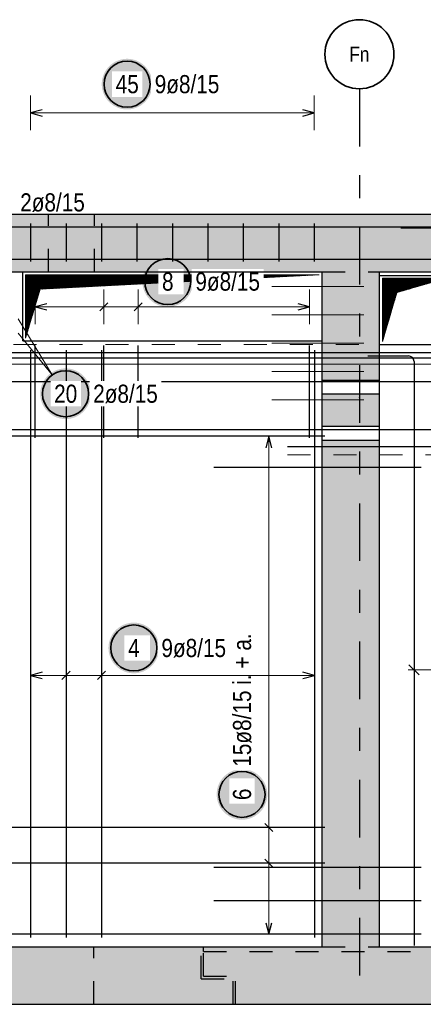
# Model space of a CAD drawing. Header units: millimetres. Extents: x -4.8 to 43.1, y -12 to 21.7.
# Tile 33 of 42: x 13.8 to 15.6, y 15.1 to 19.4. Entities that reach past the tile are written whole.
import ezdxf
from ezdxf.enums import TextEntityAlignment as Align

# ---------------------------------------------------------------- set-up
doc = ezdxf.new("R2010")
doc.units = ezdxf.units.MM
doc.linetypes.add('DASHDOTX2', pattern=[2, 1, -0.5, 0, -0.5])
doc.linetypes.add('HIDDEN', pattern=[0.375, 0.25, -0.125])
doc.layers.add('nplo Bewehrung', color=7, linetype='Continuous', lineweight=20)
doc.styles.add('Arial Narrow', font='ARIALN.TTF')
pattern_1 = [(45, (0, 0), (-0.00183847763, 0.00183847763), [])]

msp = doc.modelspace()

# ---------------------------------------------------------------- hatches: boundary and pattern name
at = {"lineweight": 25, "true_color": 0xffffff}
for points in [[(14.373877, 19.125), (14.37381, 19.128839), (14.373609, 19.132673), (14.373274, 19.136498), (14.372807, 19.140309), (14.372206, 19.144101), (14.371473, 19.14787), (14.37061, 19.151611), (14.369616, 19.15532), (14.368493, 19.158992), (14.367243, 19.162622), (14.365867, 19.166207), (14.364367, 19.169741), (14.362744, 19.173221), (14.361001, 19.176642), (14.35914, 19.18), (14.357162, 19.183291), (14.355071, 19.186511), (14.352869, 19.189656), (14.350558, 19.192723), (14.348142, 19.195707), (14.345623, 19.198604), (14.343004, 19.201412), (14.34029, 19.204127), (14.337481, 19.206746), (14.334584, 19.209265), (14.3316, 19.211681), (14.328533, 19.213992), (14.325388, 19.216194), (14.322168, 19.218285), (14.318877, 19.220263), (14.315519, 19.222124), (14.312098, 19.223867), (14.308618, 19.22549), (14.305084, 19.22699), (14.301499, 19.228366), (14.297869, 19.229616), (14.294197, 19.230739), (14.290488, 19.231733), (14.286747, 19.232596), (14.282978, 19.233329), (14.279186, 19.233929), (14.275375, 19.234397), (14.27155, 19.234732), (14.267716, 19.234933), (14.263877, 19.235), (14.260038, 19.234933), (14.256204, 19.234732), (14.252379, 19.234397), (14.248568, 19.233929), (14.244776, 19.233329), (14.241007, 19.232596), (14.237266, 19.231733), (14.233557, 19.230739), (14.229885, 19.229616), (14.226255, 19.228366), (14.22267, 19.22699), (14.219136, 19.22549), (14.215656, 19.223867), (14.212235, 19.222124), (14.208877, 19.220263), (14.205586, 19.218285), (14.202366, 19.216194), (14.199221, 19.213992), (14.196154, 19.211681), (14.19317, 19.209265), (14.190273, 19.206746), (14.187465, 19.204127), (14.18475, 19.201412), (14.182131, 19.198604), (14.179612, 19.195707), (14.177196, 19.192723), (14.174885, 19.189656), (14.172683, 19.186511), (14.170592, 19.183291), (14.168614, 19.18), (14.166753, 19.176642), (14.16501, 19.173221), (14.163387, 19.169741), (14.161887, 19.166207), (14.160511, 19.162622), (14.159261, 19.158992), (14.158138, 19.15532), (14.157145, 19.151611), (14.156281, 19.14787), (14.155548, 19.144101), (14.154948, 19.140309), (14.15448, 19.136498), (14.154145, 19.132673), (14.153944, 19.128839), (14.153877, 19.125), (14.153944, 19.121161), (14.154145, 19.117327), (14.15448, 19.113502), (14.154948, 19.109691), (14.155548, 19.105899), (14.156281, 19.10213), (14.157145, 19.098389), (14.158138, 19.09468), (14.159261, 19.091008), (14.160511, 19.087378), (14.161887, 19.083793), (14.163387, 19.080259), (14.16501, 19.076779), (14.166753, 19.073358), (14.168614, 19.07), (14.170592, 19.066709), (14.172683, 19.063489), (14.174885, 19.060344), (14.177196, 19.057277), (14.179612, 19.054293), (14.182131, 19.051396), (14.18475, 19.048588), (14.187465, 19.045873), (14.190273, 19.043254), (14.19317, 19.040735), (14.196154, 19.038319), (14.199221, 19.036008), (14.202366, 19.033806), (14.205586, 19.031715), (14.208877, 19.029737), (14.212235, 19.027876), (14.215656, 19.026133), (14.219136, 19.02451), (14.22267, 19.02301), (14.226255, 19.021634), (14.229885, 19.020384), (14.233557, 19.019261), (14.237266, 19.018267), (14.241007, 19.017404), (14.244776, 19.016671), (14.248568, 19.016071), (14.252379, 19.015603), (14.256204, 19.015268), (14.260038, 19.015067), (14.263877, 19.015), (14.267716, 19.015067), (14.27155, 19.015268), (14.275375, 19.015603), (14.279186, 19.016071), (14.282978, 19.016671), (14.286747, 19.017404), (14.290488, 19.018267), (14.294197, 19.019261), (14.297869, 19.020384), (14.301499, 19.021634), (14.305084, 19.02301), (14.308618, 19.02451), (14.312098, 19.026133), (14.315519, 19.027876), (14.318877, 19.029737), (14.322168, 19.031715), (14.325388, 19.033806), (14.328533, 19.036008), (14.3316, 19.038319), (14.334584, 19.040735), (14.337481, 19.043254), (14.34029, 19.045873), (14.343004, 19.048588), (14.345623, 19.051396), (14.348142, 19.054293), (14.350558, 19.057277), (14.352869, 19.060344), (14.355071, 19.063489), (14.357162, 19.066709), (14.35914, 19.07), (14.361001, 19.073358), (14.362744, 19.076779), (14.364367, 19.080259), (14.365867, 19.083793), (14.367243, 19.087378), (14.368493, 19.091008), (14.369616, 19.09468), (14.37061, 19.098389), (14.371473, 19.10213), (14.372206, 19.105899), (14.372807, 19.109691), (14.373274, 19.113502), (14.373609, 19.117327)], [(14.550373, 18.267725), (14.550306, 18.271564), (14.550105, 18.275399), (14.549771, 18.279224), (14.549303, 18.283034), (14.548702, 18.286827), (14.547969, 18.290596), (14.547106, 18.294337), (14.546112, 18.298046), (14.544989, 18.301717), (14.543739, 18.305348), (14.542363, 18.308932), (14.540863, 18.312466), (14.539241, 18.315946), (14.537497, 18.319367), (14.535636, 18.322725), (14.533658, 18.326017), (14.531567, 18.329237), (14.529365, 18.332382), (14.527054, 18.335448), (14.524638, 18.338432), (14.522119, 18.34133), (14.519501, 18.344138), (14.516786, 18.346853), (14.513978, 18.349471), (14.51108, 18.35199), (14.508096, 18.354407), (14.50503, 18.356717), (14.501884, 18.35892), (14.498664, 18.361011), (14.495373, 18.362988), (14.492015, 18.36485), (14.488594, 18.366593), (14.485114, 18.368215), (14.48158, 18.369716), (14.477995, 18.371092), (14.474365, 18.372342), (14.470693, 18.373464), (14.466985, 18.374458), (14.463243, 18.375322), (14.459474, 18.376054), (14.455682, 18.376655), (14.451871, 18.377123), (14.448046, 18.377457), (14.444212, 18.377658), (14.440373, 18.377725), (14.436534, 18.377658), (14.4327, 18.377457), (14.428875, 18.377123), (14.425064, 18.376655), (14.421272, 18.376054), (14.417503, 18.375322), (14.413762, 18.374458), (14.410053, 18.373464), (14.406381, 18.372342), (14.402751, 18.371092), (14.399166, 18.369716), (14.395632, 18.368215), (14.392152, 18.366593), (14.388731, 18.36485), (14.385373, 18.362988), (14.382082, 18.361011), (14.378862, 18.35892), (14.375717, 18.356717), (14.37265, 18.354407), (14.369667, 18.35199), (14.366769, 18.349471), (14.363961, 18.346853), (14.361246, 18.344138), (14.358627, 18.34133), (14.356108, 18.338432), (14.353692, 18.335448), (14.351381, 18.332382), (14.349179, 18.329237), (14.347088, 18.326017), (14.34511, 18.322725), (14.343249, 18.319367), (14.341506, 18.315946), (14.339883, 18.312466), (14.338383, 18.308932), (14.337007, 18.305348), (14.335757, 18.301717), (14.334634, 18.298046), (14.333641, 18.294337), (14.332777, 18.290596), (14.332044, 18.286827), (14.331444, 18.283034), (14.330976, 18.279224), (14.330641, 18.275399), (14.33044, 18.271564), (14.330373, 18.267725), (14.33044, 18.263887), (14.330641, 18.260052), (14.330976, 18.256227), (14.331444, 18.252416), (14.332044, 18.248624), (14.332777, 18.244855), (14.333641, 18.241114), (14.334634, 18.237405), (14.335757, 18.233734), (14.337007, 18.230103), (14.338383, 18.226519), (14.339883, 18.222984), (14.341506, 18.219505), (14.343249, 18.216084), (14.34511, 18.212725), (14.347088, 18.209434), (14.349179, 18.206214), (14.351381, 18.203069), (14.353692, 18.200003), (14.356108, 18.197019), (14.358627, 18.194121), (14.361246, 18.191313), (14.363961, 18.188598), (14.366769, 18.18598), (14.369667, 18.183461), (14.37265, 18.181044), (14.375717, 18.178734), (14.378862, 18.176531), (14.382082, 18.17444), (14.385373, 18.172463), (14.388731, 18.170601), (14.392152, 18.168858), (14.395632, 18.167235), (14.399166, 18.165735), (14.402751, 18.164359), (14.406381, 18.163109), (14.410053, 18.161987), (14.413762, 18.160993), (14.417503, 18.160129), (14.421272, 18.159397), (14.425064, 18.158796), (14.428875, 18.158328), (14.4327, 18.157993), (14.436534, 18.157792), (14.440373, 18.157725), (14.444212, 18.157792), (14.448046, 18.157993), (14.451871, 18.158328), (14.455682, 18.158796), (14.459474, 18.159397), (14.463243, 18.160129), (14.466985, 18.160993), (14.470693, 18.161987), (14.474365, 18.163109), (14.477995, 18.164359), (14.48158, 18.165735), (14.485114, 18.167235), (14.488594, 18.168858), (14.492015, 18.170601), (14.495373, 18.172463), (14.498664, 18.17444), (14.501884, 18.176531), (14.50503, 18.178734), (14.508096, 18.181044), (14.51108, 18.183461), (14.513978, 18.18598), (14.516786, 18.188598), (14.519501, 18.191313), (14.522119, 18.194121), (14.524638, 18.197019), (14.527054, 18.200003), (14.529365, 18.203069), (14.531567, 18.206214), (14.533658, 18.209434), (14.535636, 18.212725), (14.537497, 18.216084), (14.539241, 18.219505), (14.540863, 18.222984), (14.542363, 18.226519), (14.543739, 18.230103), (14.544989, 18.233734), (14.546112, 18.237405), (14.547106, 18.241114), (14.547969, 18.244855), (14.548702, 18.248624), (14.549303, 18.252416), (14.549771, 18.256227), (14.550105, 18.260052)], [(14.106482, 17.780828), (14.106415, 17.784667), (14.106214, 17.788501), (14.10588, 17.792326), (14.105412, 17.796137), (14.104811, 17.799929), (14.104078, 17.803698), (14.103215, 17.807439), (14.102221, 17.811148), (14.101098, 17.81482), (14.099848, 17.81845), (14.098472, 17.822034), (14.096972, 17.825569), (14.09535, 17.829049), (14.093606, 17.83247), (14.091745, 17.835828), (14.089767, 17.839119), (14.087676, 17.842339), (14.085474, 17.845484), (14.083163, 17.848551), (14.080747, 17.851534), (14.078228, 17.854432), (14.07561, 17.85724), (14.072895, 17.859955), (14.070087, 17.862574), (14.067189, 17.865093), (14.064205, 17.867509), (14.061139, 17.86982), (14.057993, 17.872022), (14.054773, 17.874113), (14.051482, 17.876091), (14.048124, 17.877952), (14.044703, 17.879695), (14.041223, 17.881318), (14.037689, 17.882818), (14.034104, 17.884194), (14.030474, 17.885444), (14.026802, 17.886567), (14.023094, 17.88756), (14.019352, 17.888424), (14.015583, 17.889157), (14.011791, 17.889757), (14.00798, 17.890225), (14.004155, 17.89056), (14.000321, 17.890761), (13.996482, 17.890828), (13.992643, 17.890761), (13.988809, 17.89056), (13.984984, 17.890225), (13.981173, 17.889757), (13.977381, 17.889157), (13.973612, 17.888424), (13.969871, 17.88756), (13.966162, 17.886567), (13.96249, 17.885444), (13.95886, 17.884194), (13.955275, 17.882818), (13.951741, 17.881318), (13.948261, 17.879695), (13.94484, 17.877952), (13.941482, 17.876091), (13.938191, 17.874113), (13.934971, 17.872022), (13.931826, 17.86982), (13.928759, 17.867509), (13.925776, 17.865093), (13.922878, 17.862574), (13.92007, 17.859955), (13.917355, 17.85724), (13.914736, 17.854432), (13.912217, 17.851534), (13.909801, 17.848551), (13.90749, 17.845484), (13.905288, 17.842339), (13.903197, 17.839119), (13.901219, 17.835828), (13.899358, 17.83247), (13.897615, 17.829049), (13.895992, 17.825569), (13.894492, 17.822034), (13.893116, 17.81845), (13.891866, 17.81482), (13.890743, 17.811148), (13.88975, 17.807439), (13.888886, 17.803698), (13.888153, 17.799929), (13.887553, 17.796137), (13.887085, 17.792326), (13.88675, 17.788501), (13.886549, 17.784667), (13.886482, 17.780828), (13.886549, 17.776989), (13.88675, 17.773155), (13.887085, 17.76933), (13.887553, 17.765519), (13.888153, 17.761726), (13.888886, 17.757957), (13.88975, 17.754216), (13.890743, 17.750508), (13.891866, 17.746836), (13.893116, 17.743206), (13.894492, 17.739621), (13.895992, 17.736087), (13.897615, 17.732607), (13.899358, 17.729186), (13.901219, 17.725828), (13.903197, 17.722537), (13.905288, 17.719317), (13.90749, 17.716171), (13.909801, 17.713105), (13.912217, 17.710121), (13.914736, 17.707223), (13.917355, 17.704415), (13.92007, 17.7017), (13.922878, 17.699082), (13.925776, 17.696563), (13.928759, 17.694147), (13.931826, 17.691836), (13.934971, 17.689634), (13.938191, 17.687542), (13.941482, 17.685565), (13.94484, 17.683704), (13.948261, 17.68196), (13.951741, 17.680338), (13.955275, 17.678838), (13.95886, 17.677462), (13.96249, 17.676212), (13.966162, 17.675089), (13.969871, 17.674095), (13.973612, 17.673232), (13.977381, 17.672499), (13.981173, 17.671898), (13.984984, 17.67143), (13.988809, 17.671096), (13.992643, 17.670895), (13.996482, 17.670828), (14.000321, 17.670895), (14.004155, 17.671096), (14.00798, 17.67143), (14.011791, 17.671898), (14.015583, 17.672499), (14.019352, 17.673232), (14.023094, 17.674095), (14.026802, 17.675089), (14.030474, 17.676212), (14.034104, 17.677462), (14.037689, 17.678838), (14.041223, 17.680338), (14.044703, 17.68196), (14.048124, 17.683704), (14.051482, 17.685565), (14.054773, 17.687542), (14.057993, 17.689634), (14.061139, 17.691836), (14.064205, 17.694147), (14.067189, 17.696563), (14.070087, 17.699082), (14.072895, 17.7017), (14.07561, 17.704415), (14.078228, 17.707223), (14.080747, 17.710121), (14.083163, 17.713105), (14.085474, 17.716171), (14.087676, 17.719317), (14.089767, 17.722537), (14.091745, 17.725828), (14.093606, 17.729186), (14.09535, 17.732607), (14.096972, 17.736087), (14.098472, 17.739621), (14.099848, 17.743206), (14.101098, 17.746836), (14.102221, 17.750508), (14.103215, 17.754216), (14.104078, 17.757957), (14.104811, 17.761726), (14.105412, 17.765519), (14.10588, 17.76933), (14.106214, 17.773155)], [(14.402987, 16.677021), (14.40292, 16.68086), (14.402719, 16.684695), (14.402385, 16.688519), (14.401917, 16.69233), (14.401316, 16.696123), (14.400583, 16.699892), (14.39972, 16.703633), (14.398726, 16.707341), (14.397603, 16.711013), (14.396353, 16.714644), (14.394977, 16.718228), (14.393477, 16.721762), (14.391854, 16.725242), (14.390111, 16.728663), (14.38825, 16.732021), (14.386272, 16.735312), (14.384181, 16.738533), (14.381979, 16.741678), (14.379668, 16.744744), (14.377252, 16.747728), (14.374733, 16.750626), (14.372115, 16.753434), (14.3694, 16.756149), (14.366592, 16.758767), (14.363694, 16.761286), (14.36071, 16.763702), (14.357644, 16.766013), (14.354498, 16.768215), (14.351278, 16.770307), (14.347987, 16.772284), (14.344629, 16.774146), (14.341208, 16.775889), (14.337728, 16.777511), (14.334194, 16.779012), (14.330609, 16.780387), (14.326979, 16.781638), (14.323307, 16.78276), (14.319599, 16.783754), (14.315857, 16.784618), (14.312088, 16.78535), (14.308296, 16.785951), (14.304485, 16.786419), (14.30066, 16.786753), (14.296826, 16.786954), (14.292987, 16.787021), (14.289148, 16.786954), (14.285314, 16.786753), (14.281489, 16.786419), (14.277678, 16.785951), (14.273886, 16.78535), (14.270117, 16.784618), (14.266376, 16.783754), (14.262667, 16.78276), (14.258995, 16.781638), (14.255365, 16.780387), (14.25178, 16.779012), (14.248246, 16.777511), (14.244766, 16.775889), (14.241345, 16.774146), (14.237987, 16.772284), (14.234696, 16.770307), (14.231476, 16.768215), (14.228331, 16.766013), (14.225264, 16.763702), (14.22228, 16.761286), (14.219383, 16.758767), (14.216575, 16.756149), (14.21386, 16.753434), (14.211241, 16.750626), (14.208722, 16.747728), (14.206306, 16.744744), (14.203995, 16.741678), (14.201793, 16.738533), (14.199702, 16.735312), (14.197724, 16.732021), (14.195863, 16.728663), (14.19412, 16.725242), (14.192497, 16.721762), (14.190997, 16.718228), (14.189621, 16.714644), (14.188371, 16.711013), (14.187248, 16.707341), (14.186255, 16.703633), (14.185391, 16.699892), (14.184658, 16.696123), (14.184058, 16.69233), (14.18359, 16.688519), (14.183255, 16.684695), (14.183054, 16.68086), (14.182987, 16.677021), (14.183054, 16.673182), (14.183255, 16.669348), (14.18359, 16.665523), (14.184058, 16.661712), (14.184658, 16.65792), (14.185391, 16.654151), (14.186255, 16.65041), (14.187248, 16.646701), (14.188371, 16.643029), (14.189621, 16.639399), (14.190997, 16.635815), (14.192497, 16.63228), (14.19412, 16.6288), (14.195863, 16.625379), (14.197724, 16.622021), (14.199702, 16.61873), (14.201793, 16.61551), (14.203995, 16.612365), (14.206306, 16.609299), (14.208722, 16.606315), (14.211241, 16.603417), (14.21386, 16.600609), (14.216575, 16.597894), (14.219383, 16.595275), (14.22228, 16.592756), (14.225264, 16.59034), (14.228331, 16.588029), (14.231476, 16.585827), (14.234696, 16.583736), (14.237987, 16.581758), (14.241345, 16.579897), (14.244766, 16.578154), (14.248246, 16.576531), (14.25178, 16.575031), (14.255365, 16.573655), (14.258995, 16.572405), (14.262667, 16.571283), (14.266376, 16.570289), (14.270117, 16.569425), (14.273886, 16.568692), (14.277678, 16.568092), (14.281489, 16.567624), (14.285314, 16.567289), (14.289148, 16.567088), (14.292987, 16.567021), (14.296826, 16.567088), (14.30066, 16.567289), (14.304485, 16.567624), (14.308296, 16.568092), (14.312088, 16.568692), (14.315857, 16.569425), (14.319599, 16.570289), (14.323307, 16.571283), (14.326979, 16.572405), (14.330609, 16.573655), (14.334194, 16.575031), (14.337728, 16.576531), (14.341208, 16.578154), (14.344629, 16.579897), (14.347987, 16.581758), (14.351278, 16.583736), (14.354498, 16.585827), (14.357644, 16.588029), (14.36071, 16.59034), (14.363694, 16.592756), (14.366592, 16.595275), (14.3694, 16.597894), (14.372115, 16.600609), (14.374733, 16.603417), (14.377252, 16.606315), (14.379668, 16.609299), (14.381979, 16.612365), (14.384181, 16.61551), (14.386272, 16.61873), (14.38825, 16.622021), (14.390111, 16.625379), (14.391854, 16.6288), (14.393477, 16.63228), (14.394977, 16.635815), (14.396353, 16.639399), (14.397603, 16.643029), (14.398726, 16.646701), (14.39972, 16.65041), (14.400583, 16.654151), (14.401316, 16.65792), (14.401917, 16.661712), (14.402385, 16.665523), (14.402719, 16.669348)], [(14.873064, 16.041332), (14.872997, 16.045171), (14.872796, 16.049005), (14.872462, 16.05283), (14.871994, 16.056641), (14.871393, 16.060433), (14.870661, 16.064202), (14.869797, 16.067943), (14.868803, 16.071652), (14.867681, 16.075323), (14.866431, 16.078954), (14.865055, 16.082538), (14.863554, 16.086073), (14.861932, 16.089552), (14.860189, 16.092973), (14.858327, 16.096332), (14.85635, 16.099623), (14.854259, 16.102843), (14.852056, 16.105988), (14.849746, 16.109054), (14.847329, 16.112038), (14.84481, 16.114936), (14.842192, 16.117744), (14.839477, 16.120459), (14.836669, 16.123078), (14.833771, 16.125596), (14.830787, 16.128013), (14.827721, 16.130323), (14.824576, 16.132526), (14.821356, 16.134617), (14.818064, 16.136594), (14.814706, 16.138456), (14.811285, 16.140199), (14.807805, 16.141822), (14.804271, 16.143322), (14.800687, 16.144698), (14.797056, 16.145948), (14.793385, 16.14707), (14.789676, 16.148064), (14.785935, 16.148928), (14.782166, 16.14966), (14.778373, 16.150261), (14.774563, 16.150729), (14.770738, 16.151064), (14.766903, 16.151265), (14.763064, 16.151332), (14.759225, 16.151265), (14.755391, 16.151064), (14.751566, 16.150729), (14.747755, 16.150261), (14.743963, 16.14966), (14.740194, 16.148928), (14.736453, 16.148064), (14.732744, 16.14707), (14.729073, 16.145948), (14.725442, 16.144698), (14.721858, 16.143322), (14.718323, 16.141822), (14.714844, 16.140199), (14.711423, 16.138456), (14.708064, 16.136594), (14.704773, 16.134617), (14.701553, 16.132526), (14.698408, 16.130323), (14.695342, 16.128013), (14.692358, 16.125596), (14.68946, 16.123078), (14.686652, 16.120459), (14.683937, 16.117744), (14.681318, 16.114936), (14.6788, 16.112038), (14.676383, 16.109054), (14.674073, 16.105988), (14.67187, 16.102843), (14.669779, 16.099623), (14.667802, 16.096332), (14.66594, 16.092973), (14.664197, 16.089552), (14.662574, 16.086073), (14.661074, 16.082538), (14.659698, 16.078954), (14.658448, 16.075323), (14.657326, 16.071652), (14.656332, 16.067943), (14.655468, 16.064202), (14.654736, 16.060433), (14.654135, 16.056641), (14.653667, 16.05283), (14.653332, 16.049005), (14.653131, 16.045171), (14.653064, 16.041332), (14.653131, 16.037493), (14.653332, 16.033658), (14.653667, 16.029833), (14.654135, 16.026023), (14.654736, 16.02223), (14.655468, 16.018461), (14.656332, 16.01472), (14.657326, 16.011012), (14.658448, 16.00734), (14.659698, 16.003709), (14.661074, 16.000125), (14.662574, 15.996591), (14.664197, 15.993111), (14.66594, 15.98969), (14.667802, 15.986332), (14.669779, 15.98304), (14.67187, 15.97982), (14.674073, 15.976675), (14.676383, 15.973609), (14.6788, 15.970625), (14.681318, 15.967727), (14.683937, 15.964919), (14.686652, 15.962204), (14.68946, 15.959586), (14.692358, 15.957067), (14.695342, 15.95465), (14.698408, 15.95234), (14.701553, 15.950137), (14.704773, 15.948046), (14.708064, 15.946069), (14.711423, 15.944207), (14.714844, 15.942464), (14.718323, 15.940842), (14.721858, 15.939341), (14.725442, 15.937965), (14.729073, 15.936715), (14.732744, 15.935593), (14.736453, 15.934599), (14.740194, 15.933735), (14.743963, 15.933003), (14.747755, 15.932402), (14.751566, 15.931934), (14.755391, 15.9316), (14.759225, 15.931399), (14.763064, 15.931332), (14.766903, 15.931399), (14.770738, 15.9316), (14.774563, 15.931934), (14.778373, 15.932402), (14.782166, 15.933003), (14.785935, 15.933735), (14.789676, 15.934599), (14.793385, 15.935593), (14.797056, 15.936715), (14.800687, 15.937965), (14.804271, 15.939341), (14.807805, 15.940842), (14.811285, 15.942464), (14.814706, 15.944207), (14.818064, 15.946069), (14.821356, 15.948046), (14.824576, 15.950137), (14.827721, 15.95234), (14.830787, 15.95465), (14.833771, 15.957067), (14.836669, 15.959586), (14.839477, 15.962204), (14.842192, 15.964919), (14.84481, 15.967727), (14.847329, 15.970625), (14.849746, 15.973609), (14.852056, 15.976675), (14.854259, 15.97982), (14.85635, 15.98304), (14.858327, 15.986332), (14.860189, 15.98969), (14.861932, 15.993111), (14.863554, 15.996591), (14.865055, 16.000125), (14.866431, 16.003709), (14.867681, 16.00734), (14.868803, 16.011012), (14.869797, 16.01472), (14.870661, 16.018461), (14.871393, 16.02223), (14.871994, 16.026023), (14.872462, 16.029833), (14.872796, 16.033658)]]:
    msp.add_hatch(color=7, dxfattribs=at).paths.add_polyline_path(points)
at = {"lineweight": 13, "true_color": 0xd7ffd7}
for points in [[(20.150369, 18.379874), (20.775421, 18.379874), (20.775421, 18.559874), (10.873129, 18.559874), (10.873129, 18.309874), (20.150369, 18.309874)], [(15.360782, 15.379874), (15.360782, 18.309874), (15.110782, 18.309874), (15.110782, 17.839874), (15.360615, 17.839874), (15.360615, 17.779874), (15.110782, 17.779874), (15.110782, 17.639874), (15.360615, 17.639874), (15.360615, 17.579874), (15.110782, 17.579874), (15.110782, 15.379874)], [(10.873231, 15.12988), (20.40047, 15.12988), (20.40047, 15.37988), (10.873231, 15.37988)]]:
    msp.add_hatch(color=254, dxfattribs=at).paths.add_polyline_path(points)
at = {"lineweight": 13}
h = msp.add_hatch(dxfattribs=at)
h.set_pattern_fill('Mau', color=6, scale=0.01, angle=45, style=0, pattern_type=2)
h.set_pattern_definition(pattern_1)
h.paths.add_polyline_path([(13.823164, 18.02238), (13.885664, 18.234874), (15.098164, 18.297374), (13.823164, 18.297374)])
h = msp.add_hatch(dxfattribs=at)
h.set_pattern_fill('Mau', color=6, scale=0.01, angle=45, style=0, pattern_type=2)
h.set_pattern_definition(pattern_1)
h.paths.add_polyline_path([(15.373282, 18.00738), (15.435782, 18.21988), (15.648282, 18.28238), (15.373282, 18.28238)])

# ---------------------------------------------------------------- linework, layer by layer
at = {"color": 5, "linetype": 'Continuous', "lineweight": 18}
for p, q in [((13.844665, 19.075), (13.844665, 18.925)), ((15.076664, 18.925), (15.076664, 19.075)), ((15.076664, 19), (13.844665, 19)), ((13.864664, 18.232952), (13.864664, 18.082952)), ((14.162693, 18.232952), (14.162693, 18.082952)), ((14.311708, 18.232952), (14.311708, 18.082952)), ((15.056781, 18.082952), (15.056781, 18.232952)), ((13.864664, 18.157952), (15.056781, 18.157952)), ((13.790664, 18.105874), (13.938852, 17.862551)), ((13.790664, 18.043881), (13.938852, 17.862551)), ((14.954494, 17.595873), (14.804494, 17.595873)), ((14.879494, 15.43388), (14.879494, 17.595873)), ((13.844665, 16.632952), (13.844665, 16.482952)), ((13.998753, 16.482952), (13.998753, 16.632952)), ((14.152842, 16.482952), (14.152842, 16.632952)), ((15.077373, 16.482952), (15.077373, 16.632952)), ((15.618509, 16.581984), (15.485326, 16.581984)), ((14.804494, 15.897165), (14.954494, 15.897165)), ((14.804494, 15.742737), (14.954494, 15.742737)), ((14.804494, 15.43388), (14.954494, 15.43388))]:
    msp.add_line(p, q, dxfattribs=at)
at = {"color": 3, "linetype": 'DASHDOTX2', "lineweight": 25, "ltscale": 0.25}
msp.add_line((15.273029, 19.104816), (15.273029, 15.135942), dxfattribs=at)
at = {"color": 3, "linetype": 'Continuous', "lineweight": 25}
for p, q in [((13.894665, 19.013397), (13.844665, 19)), ((13.844665, 19), (13.894665, 18.986603)), ((15.076664, 19), (15.026664, 19.013397)), ((15.026664, 18.986603), (15.076664, 19)), ((13.844665, 18.519874), (13.844665, 18.354874)), ((13.998665, 18.519874), (13.998665, 18.354874)), ((14.152665, 18.519874), (14.152665, 18.354874)), ((14.306665, 18.519874), (14.306665, 18.354874)), ((14.460664, 18.519874), (14.460664, 18.354874)), ((14.614664, 18.519874), (14.614664, 18.354874)), ((14.768664, 18.519874), (14.768664, 18.354874)), ((14.922664, 18.519874), (14.922664, 18.354874)), ((15.076664, 18.519874), (15.076664, 18.354874)), ((10.923029, 18.504874), (16.923029, 18.504874)), ((15.753129, 18.499874), (15.453129, 18.499874)), ((10.923029, 18.364874), (16.923029, 18.364874)), ((13.810664, 18.00988), (13.810664, 18.309874)), ((15.110664, 18.00988), (15.110664, 18.309874)), ((15.110782, 17.839874), (15.110782, 18.309874)), ((15.360782, 18.309874), (20.150369, 18.309874)), ((15.360782, 15.379874), (15.360782, 18.309874)), ((15.360782, 18.29488), (15.660782, 18.29488)), ((13.914664, 18.17135), (13.864664, 18.157952)), ((14.180371, 18.17563), (14.145016, 18.140275)), ((14.329386, 18.17563), (14.29403, 18.140275)), ((15.056781, 18.157952), (15.006781, 18.17135)), ((13.864664, 18.157952), (13.914664, 18.144555)), ((15.006781, 18.144555), (15.056781, 18.157952)), ((13.810664, 18.00988), (15.110664, 18.00988)), ((13.634659, 17.95988), (17.887988, 17.95988)), ((13.844665, 17.96988), (13.844665, 15.41988)), ((13.864664, 17.58988), (13.864664, 17.98988)), ((13.998753, 17.96988), (13.998753, 15.41988)), ((14.152842, 17.96988), (14.152842, 15.41988)), ((14.162693, 17.58988), (14.162693, 17.98988)), ((14.311708, 17.58988), (14.311708, 17.98988)), ((15.056781, 17.58988), (15.056781, 17.98988)), ((15.077373, 17.96988), (15.077373, 15.41988)), ((15.360782, 17.99488), (15.660782, 17.99488)), ((20.110369, 17.93588), (12.68758, 17.93588)), ((15.310326, 17.94488), (15.486326, 17.94488)), ((15.510326, 17.92088), (15.510326, 15.38488)), ((20.110369, 17.83188), (12.68758, 17.83188)), ((15.110782, 17.839874), (15.360615, 17.839874)), ((15.110782, 17.779874), (15.110782, 17.839874)), ((15.360615, 17.779874), (15.360615, 17.839874)), ((15.110782, 17.779874), (15.360615, 17.779874)), ((15.110782, 17.639874), (15.110782, 17.779874)), ((20.110369, 17.62388), (12.68758, 17.62388)), ((15.110782, 17.639874), (15.360615, 17.639874)), ((15.110782, 17.579874), (15.110782, 17.639874)), ((15.360615, 17.579874), (15.360615, 17.639874)), ((15.123029, 17.595873), (11.133129, 17.595873)), ((14.879494, 17.595873), (14.866097, 17.545873)), ((14.892892, 17.545873), (14.879494, 17.595873)), ((15.110782, 17.579874), (15.360615, 17.579874)), ((15.110782, 15.379874), (15.110782, 17.579874)), ((17.670782, 17.549874), (14.960782, 17.54988)), ((15.540782, 17.460879), (14.640782, 17.460879)), ((15.488229, 16.604081), (15.532423, 16.559887)), ((13.894665, 16.57135), (13.844665, 16.557952)), ((13.844665, 16.557952), (13.894665, 16.544555)), ((13.981076, 16.540275), (14.016431, 16.57563)), ((14.135164, 16.540275), (14.170519, 16.57563)), ((15.077373, 16.557952), (15.027373, 16.57135)), ((15.027373, 16.544555), (15.077373, 16.557952)), ((14.861817, 15.914842), (14.897172, 15.879487)), ((15.123029, 15.897165), (11.133129, 15.897165)), ((15.123029, 15.742737), (11.133129, 15.742737)), ((14.861817, 15.760414), (14.897172, 15.725059)), ((15.540782, 15.723447), (14.640782, 15.723447)), ((15.540782, 15.578661), (14.640782, 15.578661)), ((14.866097, 15.48388), (14.879494, 15.43388)), ((14.879494, 15.43388), (14.892892, 15.48388)), ((15.123029, 15.43388), (11.133129, 15.43388)), ((15.540782, 15.433875), (14.640782, 15.433875)), ((11.123129, 15.37988), (15.110782, 15.37988)), ((15.360782, 15.37988), (20.150369, 15.37988)), ((10.873231, 15.12988), (20.40047, 15.12988))]:
    msp.add_line(p, q, dxfattribs=at)
at = {"color": 6, "linetype": 'Continuous', "lineweight": 13}
for p, q in [((13.823164, 18.02238), (13.823164, 18.297374)), ((13.823164, 18.297374), (15.098164, 18.297374)), ((13.885664, 18.234874), (15.098164, 18.297374)), ((15.373282, 18.00738), (15.373282, 18.28238)), ((15.373282, 18.28238), (15.648282, 18.28238)), ((15.435782, 18.21988), (15.648282, 18.28238)), ((13.823164, 18.02238), (13.885664, 18.234874)), ((15.373282, 18.00738), (15.435782, 18.21988))]:
    msp.add_line(p, q, dxfattribs=at)
at = {"color": 3, "linetype": 'HIDDEN', "lineweight": 25, "ltscale": 0.25}
for p, q in [((15.110782, 18.309874), (15.360782, 18.309874)), ((14.119608, 15.12988), (14.119608, 15.37988)), ((14.585369, 15.23988), (14.585369, 15.37988)), ((14.595369, 15.35988), (14.595369, 15.37988)), ((14.595369, 15.35988), (17.360369, 15.35988)), ((14.595369, 15.25188), (14.595369, 15.35988)), ((15.110782, 15.37988), (15.360782, 15.37988)), ((14.585369, 15.23988), (14.725369, 15.23988)), ((14.595369, 15.25188), (14.735369, 15.25188)), ((14.725369, 15.12988), (14.725369, 15.23988)), ((14.735369, 15.12988), (14.735369, 15.25188))]:
    msp.add_line(p, q, dxfattribs=at)
at = {"color": 9, "linetype": 'HIDDEN', "lineweight": 0, "ltscale": 0.25}
for p, q in [((13.570659, 17.99488), (17.887988, 17.99488)), ((14.960782, 17.51488), (17.670782, 17.514874))]:
    msp.add_line(p, q, dxfattribs=at)
at = {"color": 9, "linetype": 'Continuous', "lineweight": 0}
msp.add_line((20.120369, 17.909874), (12.69758, 17.909874), dxfattribs=at)
at = {"color": 2, "linetype": 'Continuous', "lineweight": 35}
for centre, radius in [((15.273029, 19.254816), 0.15), ((14.263877, 19.125), 0.1), ((14.440373, 18.267725), 0.1), ((13.996482, 17.780828), 0.1), ((14.292987, 16.677021), 0.1), ((14.763064, 16.041332), 0.1)]:
    msp.add_circle(centre, radius, dxfattribs=at)
at = {"color": 9, "linetype": 'Continuous', "lineweight": 0}
msp.add_circle((15.273029, 17.764933), 0.00111, dxfattribs=at)
at = {"color": 3, "linetype": 'Continuous', "lineweight": 25}
msp.add_arc((15.486326, 17.92088), 0.024, 0, 90, dxfattribs=at)
at = {"layer": 'nplo Bewehrung', "color": 9, "linetype": 'Continuous', "lineweight": 0}
for p, q in [((14.892485, 18.122874), (15.292485, 18.122874)), ((14.892485, 17.999874), (15.292485, 17.999874)), ((14.892485, 17.876874), (15.292485, 17.876874)), ((14.892485, 17.753874), (15.292485, 17.753874))]:
    msp.add_line(p, q, dxfattribs=at)

# ---------------------------------------------------------------- texts
at = {"color": 3, "lineweight": 25, "style": 'Arial Narrow'}
msp.add_text('Fn', height=0.065, dxfattribs=at).set_placement((15.273029, 19.254816), align=Align.MIDDLE_CENTER)

# ---------------------------------------------------------------- next in the draw order: texts
at = {"color": 2, "lineweight": 35, "char_height": 0.07875, "attachment_point": 1, "line_spacing_factor": 0.9, "style": 'Arial Narrow', "bg_fill": 3, "box_fill_scale": 1.2, "bg_fill_color": 256, "bg_fill_true_color": 13158600, "bg_fill_transparency": 0}
for s, insert in [('45', (14.214265, 19.164375)), ('9ø8/15', (14.383877, 19.164375)), ('2ø8/15', (13.799494, 18.651111)), ('8', (14.415567, 18.3071)), ('9ø8/15', (14.560373, 18.3071)), ('2ø8/15', (14.116482, 17.820203)), ('20', (13.94687, 17.820203)), ('4', (14.268181, 16.716396))]:
    msp.add_mtext(s, dxfattribs=dict(at, insert=insert))
at = {"color": 2, "lineweight": 35, "char_height": 0.07875, "attachment_point": 1, "rotation": 90, "line_spacing_factor": 0.9, "style": 'Arial Narrow', "bg_fill": 3, "box_fill_scale": 1.2, "bg_fill_color": 256, "bg_fill_true_color": 13158600, "bg_fill_transparency": 0}
for s, insert in [('15ø8/15 i. + a.', (14.723689, 16.161332)), ('6', (14.723689, 16.016525))]:
    msp.add_mtext(s, dxfattribs=dict(at, insert=insert))

# ---------------------------------------------------------------- next in the draw order: linework, layer by layer
at = {"color": 3, "linetype": 'Continuous', "lineweight": 25}
for p, q in [((11.123129, 18.559874), (20.775421, 18.559874)), ((11.123129, 18.309874), (15.110782, 18.309874))]:
    msp.add_line(p, q, dxfattribs=at)
at = {"color": 3, "linetype": 'HIDDEN', "lineweight": 25, "ltscale": 0.25}
for p, q in [((13.921996, 18.309874), (13.921996, 18.559874)), ((14.121996, 18.309874), (14.121996, 18.559874))]:
    msp.add_line(p, q, dxfattribs=at)
at = {"color": 5, "linetype": 'Continuous', "lineweight": 18}
msp.add_line((15.077373, 16.557952), (13.844665, 16.557952), dxfattribs=at)
at = {"layer": 'nplo Bewehrung', "color": 9, "linetype": 'Continuous', "lineweight": 0}
msp.add_line((14.892485, 18.245874), (15.292485, 18.245874), dxfattribs=at)

# ---------------------------------------------------------------- next in the draw order: texts
at = {"color": 2, "lineweight": 35, "insert": (14.412987, 16.716396), "char_height": 0.07875, "attachment_point": 1, "line_spacing_factor": 0.9, "style": 'Arial Narrow', "bg_fill": 3, "box_fill_scale": 1.2, "bg_fill_color": 256, "bg_fill_true_color": 13158600, "bg_fill_transparency": 0}
msp.add_mtext('9ø8/15', dxfattribs=at)

doc.saveas('drawing.dxf')
